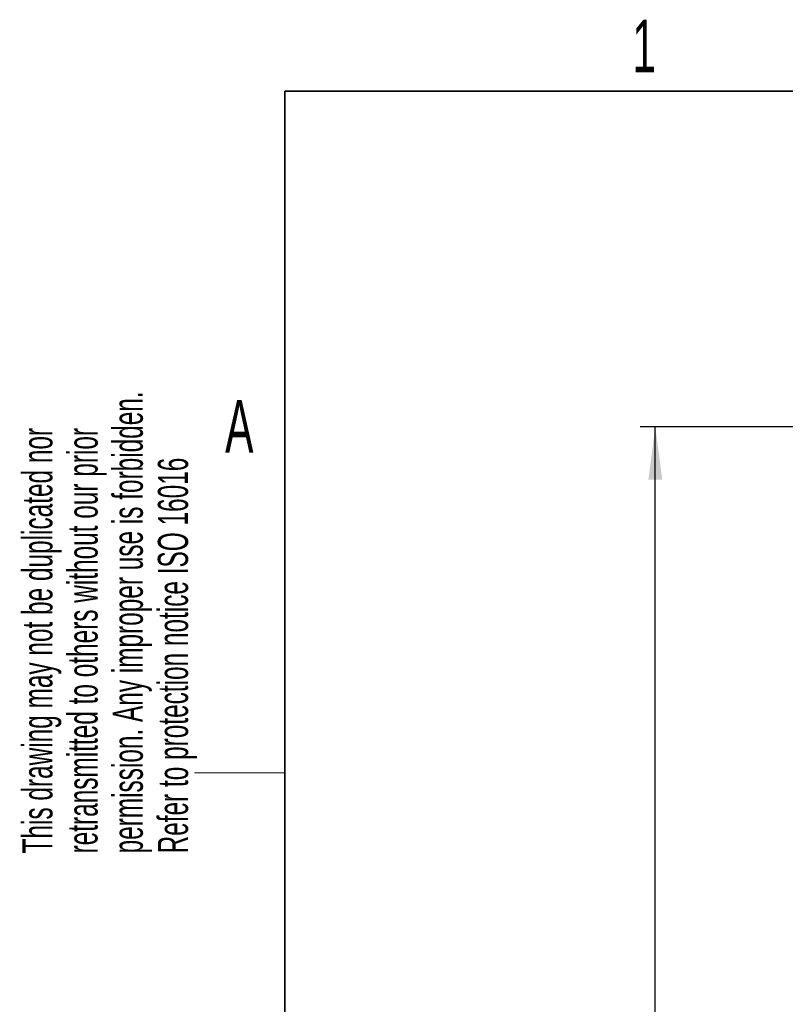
# Model space of a CAD drawing. Header units: millimetres. Extents: x 5 to 418, y 2 to 292.
# Tile 48 of 93: x 8 to 59, y 222 to 287. Entities that reach past the tile are written whole.
import ezdxf

# ---------------------------------------------------------------- set-up
doc = ezdxf.new("R2010")
doc.units = ezdxf.units.MM
doc.layers.add('SLD-0', color=7, linetype='Continuous')
doc.styles.add('SLDTEXTSTYLE0', font='TXT', dxfattribs={"width": 0.605})
doc.dimstyles.new('SLDDIMSTYLE2', dxfattribs={"dimtxt": 3.5, "dimasz": 3.5, "dimexe": 0, "dimexo": 0.0625, "dimgap": 0.875, "dimtad": 1, "dimlfac": 6, "dimrnd": 1e-09, "dimzin": 12, "dimdsep": 46, "dimtxsty": 'SLDTEXTSTYLE0', "dimsah": 1, "dimcen": 0.09, "dimadec": 0, "dimazin": 3, "dimtfac": 1, "dimtofl": 0, "dimtmove": 0, "dimatfit": 3, "dimfxl": 1, "dimfrac": 2, "dimtolj": 1, "dimtzin": 12, "dimarcsym": 0})

# ---------------------------------------------------------------- blocks, each defined once
blk = doc.blocks.new('_D_2')
at = {"layer": 'SLD-0', "color": 7}
for p, q in [((63.136, 260.218), (49.594, 260.218)), ((50.594, 98.552), (50.594, 260.218)), ((63.136, 98.552), (49.594, 98.552))]:
    blk.add_line(p, q, dxfattribs=at)
for points in [[(50.594, 260.218), (50.134, 256.718), (51.054, 256.718)], [(50.594, 98.552), (51.054, 102.052), (50.134, 102.052)]]:
    blk.add_solid(points, dxfattribs=at)
at = {"layer": 'SLD-0', "color": 7, "insert": (46.082, 175.375), "char_height": 3.5, "attachment_point": 1, "rotation": 90, "style": 'SLDTEXTSTYLE0'}
blk.add_mtext('970', dxfattribs=at)

msp = doc.modelspace()

# ---------------------------------------------------------------- linework, layer by layer
at = {"layer": 'SLD-0', "lineweight": 35}
for p, q in [((408, 282.5), (26, 282.5)), ((26, 282.5), (26, 12))]:
    msp.add_line(p, q, dxfattribs=at)
at = {"layer": 'SLD-0', "lineweight": 18}
msp.add_line((20, 237.25), (26, 237.25), dxfattribs=at)

# ---------------------------------------------------------------- texts
at = {"layer": 'SLD-0', "char_height": 3.5, "attachment_point": 2, "style": 'SLDTEXTSTYLE0'}
for s, insert in [('1', (49.8527, 287.243)), ('A', (22.9816, 262.0011))]:
    msp.add_mtext(s, dxfattribs=dict(at, insert=insert))
at = {"layer": 'SLD-0', "char_height": 2, "attachment_point": 1, "rotation": 90, "style": 'SLDTEXTSTYLE0'}
for s, insert in [('permission. Any improper use is forbidden.', (14.5783, 231.9088)), ('retransmitted to others without our prior', (11.5783, 231.9088)), ('This drawing may not be duplicated nor', (8.5783, 231.9088)), ('Refer to protection notice ISO 16016', (17.5783, 231.9088))]:
    msp.add_mtext(s, dxfattribs=dict(at, insert=insert))

# ---------------------------------------------------------------- dimensions: what is measured, and where the dimension line sits
at = {"layer": 'SLD-0', "color": 7}
dim = msp.add_linear_dim(base=(50.5936, 260.2183), p1=(63.1359, 98.5516), p2=(63.1359, 260.2183), angle=90, dimstyle='SLDDIMSTYLE2', dxfattribs=at)
dim.commit()
dim.dimension.update_dxf_attribs({"geometry": '_D_2', "text_midpoint": (50.5936, 179.3849), "dimtype": 160})

doc.saveas('drawing.dxf')
